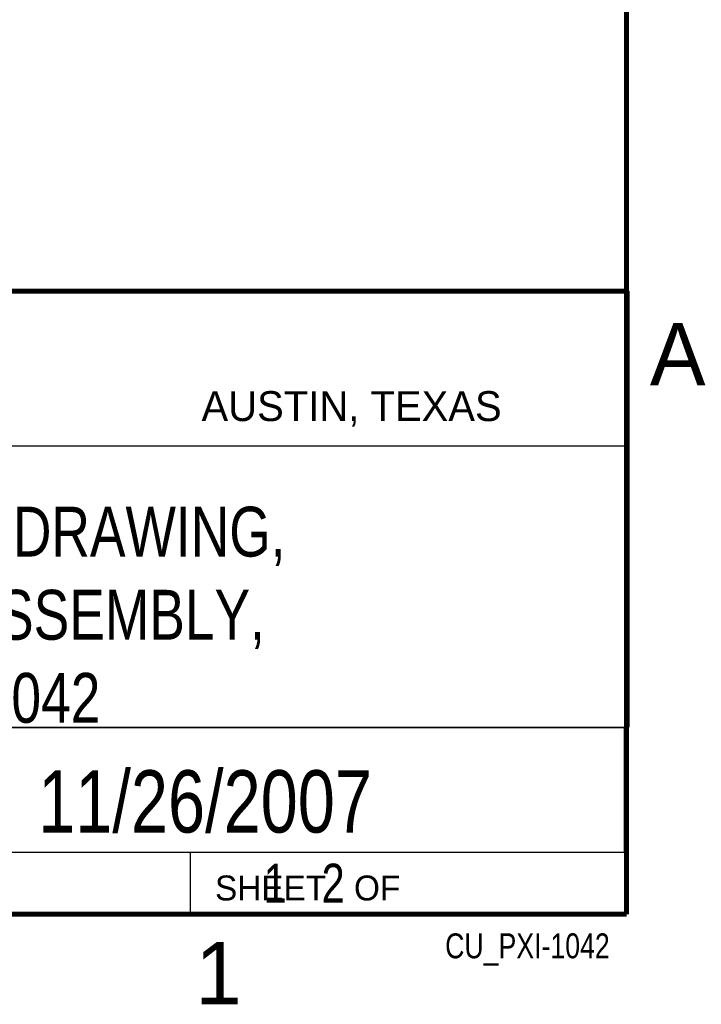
# Model space of a CAD drawing. Header units: inches. Extents: x 0 to 34, y 0 to 22.
# Tile 53 of 76: x 31.1 to 33.8, y 0.1 to 4.1. Entities that reach past the tile are written whole.
import ezdxf
from ezdxf.enums import TextEntityAlignment as Align

# ---------------------------------------------------------------- set-up
doc = ezdxf.new("R2010")
doc.units = ezdxf.units.IN
doc.header["$LTSCALE"] = 1.87
doc.header["$MEASUREMENT"] = 0
doc.layers.get('0').update_dxf_attribs({"linetype": 'CONTINUOUS'})
doc.styles.get("Standard").update_dxf_attribs({"font": 'txt', "width": 0.8})

msp = doc.modelspace()

# ---------------------------------------------------------------- linework, layer by layer
at = {"color": 2, "linetype": 'CONTINUOUS'}
for p, q in [((28.3793, 3.00033), (33.5093, 3.00033)), ((33.5093, 3.00033), (33.5093, 1.25033)), ((28.72307, 2.38), (33.50002, 2.38)), ((28.3793, 1.25033), (33.5093, 1.25033)), ((30.13002, 1.24989), (33.49002, 1.24989)), ((33.49002, 1.24989), (33.49002, 0.74989)), ((28.38002, 0.75), (33.50002, 0.75)), ((30.13002, 0.74989), (33.49002, 0.74989)), ((31.75002, 0.75), (33.50002, 0.75)), ((31.75002, 0.75), (31.75002, 0.5)), ((33.50002, 0.75), (33.50002, 0.5)), ((31.75002, 0.5), (33.50002, 0.5)), ((32.49527, 0.50168), (33.49527, 0.50168)), ((32.49527, 0.50168), (32.49527, 0.50118)), ((32.49527, 0.50118), (33.49527, 0.50118)), ((33.49527, 0.50168), (33.49527, 0.50118))]:
    msp.add_line(p, q, dxfattribs=at)
at = {"color": 7, "linetype": 'CONTINUOUS', "const_width": 0.02}
for points in [[(33.50002, 0.5), (33.50002, 21.5)], [(25.58002, 3), (33.50002, 3)], [(0.50002, 0.5), (33.50002, 0.5)]]:
    msp.add_lwpolyline(points, dxfattribs=at)

# ---------------------------------------------------------------- texts
at = {"color": 2, "linetype": 'CONTINUOUS'}
for s, height, p in [('A', 0.25, (33.5939, 2.62275)), ('AUSTIN, TEXAS', 0.12, (31.79573, 2.479)), ('SHEET   OF', 0.1, (31.84991, 0.55572)), ('1', 0.25, (31.77062, 0.13897))]:
    msp.add_text(s, height=height, dxfattribs=at).set_placement(p)
at = {"color": 7, "linetype": 'CONTINUOUS', "width": 0.8}
msp.add_text('11/26/2007', height=0.25, dxfattribs=at).set_placement((31.81002, 0.82802), align=Align.CENTER)
at = {"color": 2, "linetype": 'CONTINUOUS', "width": 0.8}
msp.add_text('CU_PXI-1042', height=0.1, dxfattribs=at).set_placement((33.43277, 0.32355), align=Align.RIGHT)
at = {"color": 7, "linetype": 'CONTINUOUS'}
for s, insert, char_height, width, attachment_point in [('CUSTOMER DRAWING,\\PCHASSIS ASSEMBLY,\\PPXI-1042', (30.9443, 2.13533), 0.2, 2.72, 2), ('     1   2', (31.81252, 0.70312), 0.15625, 1.25, 1)]:
    msp.add_mtext(s, dxfattribs=dict(at, insert=insert, char_height=char_height, width=width, attachment_point=attachment_point))

doc.saveas('drawing.dxf')
